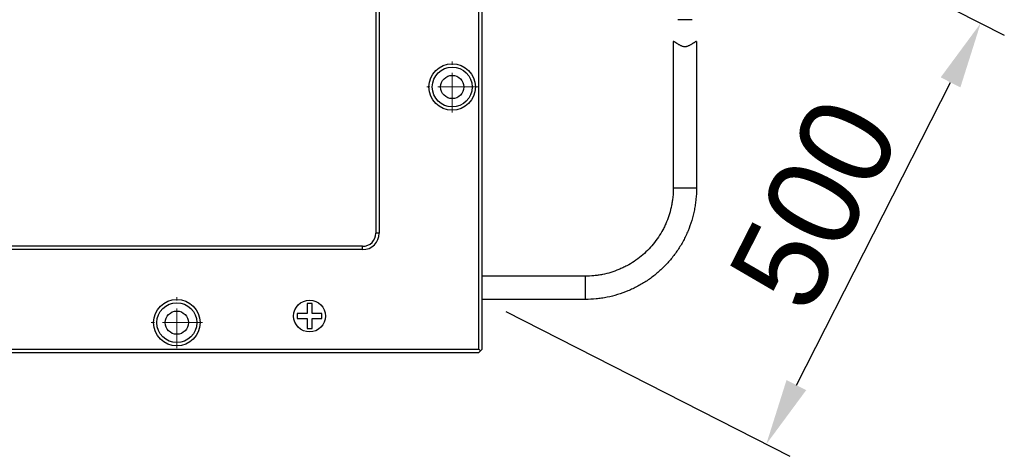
# Model space of a CAD drawing. Header units: inches. Extents: x 2991 to 3156, y -1281 to -1125.
# Tile 2 of 6: x 3060 to 3097, y -1270 to -1254. Entities that reach past the tile are written whole.
import ezdxf

# ---------------------------------------------------------------- set-up
doc = ezdxf.new("R2010")
doc.units = ezdxf.units.IN
doc.header["$LTSCALE"] = 3
doc.header["$MEASUREMENT"] = 0
doc.header["$PDSIZE"] = -5
doc.linetypes.add('CENTERX2', pattern=[4, 2.5, -0.5, 0.5, -0.5])
doc.layers.get('Defpoints').update_dxf_attribs({"lineweight": 18})
for name, color, linetype, lineweight in [('中心线', 1, 'CENTERX2', 20), ('标注', 3, 'Continuous', 25), ('粗实线', 7, 'Continuous', 30)]:
    doc.layers.add(name, color=color, linetype=linetype, lineweight=lineweight)
doc.styles.get("Standard").update_dxf_attribs({"font": '兰亭黑 GBK.TTF'})
doc.dimstyles.new('CST Standard', dxfattribs={"dimtxt": 3.5, "dimasz": 2.5, "dimexe": 1, "dimexo": 1, "dimgap": 0.6, "dimtad": 1, "dimtoh": 1, "dimdsep": 46, "dimtxsty": 'Standard', "dimcen": -2.5, "dimdle": 5, "dimadec": 1, "dimazin": 2, "dimtfac": 1, "dimtofl": 0, "dimtmove": 0, "dimatfit": 0, "dimfxl": 1, "dimtolj": 1, "dimarcsym": 0})

# ---------------------------------------------------------------- blocks, each defined once
blk = doc.blocks.new('*X17')
at = {"layer": 'Defpoints', "color": 0}
for p in [(3085.697, -1248.578), (3096.402, -1254.031), (3077.619, -1264.433)]:
    blk.add_point(p, dxfattribs=at)
at = {"layer": '标注', "color": 0, "linetype": 'Continuous', "lineweight": -2, "ltscale": 3}
for p, q in [((3086.588, -1249.032), (3097.293, -1254.485)), ((3078.51, -1264.887), (3089.215, -1270.34))]:
    blk.add_line(p, q, dxfattribs=at)
at = {"layer": '标注', "color": 9, "linetype": 'Continuous', "lineweight": -2, "ltscale": 3}
blk.add_line((3089.459, -1267.659), (3095.267, -1256.259), dxfattribs=at)
at = {"layer": '标注', "color": 9}
for points in [[(3095.638, -1256.448), (3094.896, -1256.07), (3096.402, -1254.031)], [(3089.088, -1267.47), (3089.83, -1267.848), (3088.324, -1269.887)]]:
    blk.add_solid(points, dxfattribs=at)
at = {"layer": '标注', "color": 7, "ltscale": 3, "insert": (3090.147, -1260.83), "char_height": 3.5, "attachment_point": 5, "rotation": 63.0031}
blk.add_mtext('\\A1;500', dxfattribs=at)

msp = doc.modelspace()

# ---------------------------------------------------------------- linework, layer by layer
at = {"layer": '中心线', "color": 0, "ltscale": 0.2}
for p, q in [((3076.4941, -1257.3953), (3076.4941, -1255.4703)), ((3077.4566, -1256.4328), (3075.5316, -1256.4328)), ((3066.1191, -1266.2703), (3066.1191, -1264.3453)), ((3067.0816, -1265.3078), (3065.1566, -1265.3078))]:
    msp.add_line(p, q, dxfattribs=at)
at = {"layer": '粗实线', "color": 0}
for p, q in [((3077.4941, -1266.3078), (3077.4941, -1183.5578)), ((3077.6191, -1266.3078), (3077.6191, -1183.5578)), ((3073.6191, -1187.9328), (3073.6191, -1261.9328)), ((3073.7441, -1187.9328), (3073.7441, -1261.9328)), ((3085.5277, -1253.8983), (3084.9899, -1253.8983)), ((3084.8213, -1254.714), (3084.8213, -1260.2455)), ((3085.6963, -1254.714), (3085.6963, -1260.2455)), ((3073.7441, -1261.9328), (3073.6191, -1261.9328)), ((3073.1191, -1262.4328), (3024.1191, -1262.4328)), ((3073.1191, -1262.5578), (3024.1191, -1262.5578)), ((3073.1191, -1262.5578), (3073.1191, -1262.4328)), ((3081.5088, -1263.5578), (3077.6191, -1263.5578)), ((3081.5088, -1264.4328), (3081.5088, -1263.5578)), ((3081.5088, -1264.4328), (3077.6191, -1264.4328)), ((3071.2119, -1264.59), (3071.0264, -1264.59)), ((3071.0264, -1264.59), (3071.0264, -1264.965)), ((3071.2119, -1264.965), (3071.2119, -1264.59)), ((3071.0264, -1264.965), (3070.6514, -1264.965)), ((3070.6514, -1264.965), (3070.6514, -1265.1506)), ((3070.6514, -1265.1506), (3071.0264, -1265.1506)), ((3071.0264, -1265.1506), (3071.0264, -1265.5256)), ((3071.5869, -1264.965), (3071.2119, -1264.965)), ((3071.2119, -1265.1506), (3071.5869, -1265.1506)), ((3071.2119, -1265.5256), (3071.2119, -1265.1506)), ((3071.5869, -1265.1506), (3071.5869, -1264.965)), ((3071.0264, -1265.5256), (3071.2119, -1265.5256)), ((3019.7441, -1266.3078), (3077.4941, -1266.3078)), ((3077.6191, -1266.3078), (3077.4941, -1266.4328)), ((3077.4941, -1266.3078), (3077.5566, -1266.3703)), ((3019.7441, -1266.4328), (3077.4941, -1266.4328))]:
    msp.add_line(p, q, dxfattribs=at)
for centre, radius in [((3076.4941, -1256.4328), 0.875), ((3076.4941, -1256.4328), 0.75), ((3076.4941, -1256.4328), 0.4375), ((3066.1191, -1265.3078), 0.875), ((3071.1191, -1265.0578), 0.6), ((3071.1191, -1265.0578), 0.6), ((3066.1191, -1265.3078), 0.75), ((3066.1191, -1265.3078), 0.4375)]:
    msp.add_circle(centre, radius, dxfattribs=at)
for centre, radius, start, end in [((3073.1191, -1261.9328), 0.625, 270, 0), ((3073.1191, -1261.9328), 0.5, 270, 0), ((3071.1191, -1265.0578), 0.475, 100.00066, 101.26412), ((3071.1191, -1265.0578), 0.475, 78.73588, 79.99934), ((3071.1191, -1265.0578), 0.475, 168.73588, 169.99934), ((3071.1191, -1265.0578), 0.475, 190.00066, 191.26412), ((3071.1191, -1265.0578), 0.475, 10.00066, 11.26412), ((3071.1191, -1265.0578), 0.475, 348.73588, 349.99934), ((3071.1191, -1265.0578), 0.475, 258.73588, 259.99934), ((3071.1191, -1265.0578), 0.475, 280.00066, 281.26412)]:
    msp.add_arc(centre, radius, start, end, dxfattribs=at)
for points, knots in [([(3085.6963, -1254.714), (3085.6963, -1254.714), (3085.6961, -1254.7139), (3085.6959, -1254.714), (3085.6955, -1254.7141), (3085.6949, -1254.7143), (3085.6938, -1254.7146), (3085.6925, -1254.7151), (3085.6902, -1254.7161), (3085.6865, -1254.7177), (3085.6813, -1254.7201), (3085.675, -1254.7231), (3085.6677, -1254.7268), (3085.6593, -1254.7312), (3085.65, -1254.7363), (3085.6357, -1254.7443), (3085.6159, -1254.7561), (3085.5902, -1254.772), (3085.5619, -1254.79), (3085.5314, -1254.8095), (3085.4988, -1254.8298), (3085.4642, -1254.8504), (3085.4275, -1254.8704), (3085.3887, -1254.8888), (3085.3475, -1254.9044), (3085.304, -1254.9154), (3085.2588, -1254.9197), (3085.2136, -1254.9154), (3085.1701, -1254.9044), (3085.1289, -1254.8888), (3085.09, -1254.8704), (3085.0534, -1254.8504), (3085.0188, -1254.8298), (3084.9862, -1254.8095), (3084.9557, -1254.79), (3084.9274, -1254.772), (3084.9017, -1254.7561), (3084.8819, -1254.7443), (3084.8676, -1254.7363), (3084.8583, -1254.7312), (3084.8499, -1254.7268), (3084.8426, -1254.7231), (3084.8363, -1254.7201), (3084.8311, -1254.7177), (3084.8274, -1254.7161), (3084.8251, -1254.7151), (3084.8238, -1254.7146), (3084.8227, -1254.7143), (3084.8221, -1254.7141), (3084.8216, -1254.714), (3084.8215, -1254.7139), (3084.8213, -1254.714), (3084.8213, -1254.714)], [0, 0, 0, 0, 77.354506, 166.8877193, 294.3179207, 665.1620291, 1191.9747686, 1875.1385378, 2714.6713508, 4861.5271461, 7628.56335, 11008.8715098, 14992.0944638, 19563.9017635, 24705.6364177, 30394.2187393, 43299.2353913, 58026.622863, 74302.5291795, 91864.0950195, 110481.219034, 129964.6132118, 150164.4071647, 170961.3460254, 192249.8658277, 213913.0259968, 235786.5837257, 257660.1489056, 279323.3040288, 300611.8225578, 321408.7592493, 341608.5508443, 361091.9469556, 379709.0724791, 397270.6395924, 413546.5476066, 428273.9354555, 441178.9529092, 446867.5371642, 452009.2731388, 456581.081193, 460564.3046186, 463944.6129199, 466711.6491238, 468858.504919, 469698.0377321, 470381.2015013, 470908.0142408, 471278.8583492, 471406.2885977, 471495.8218111, 471573.176317, 471573.176317, 471573.176317, 471573.176317]), ([(3085.6963, -1260.2455), (3085.6963, -1260.3825), (3085.6862, -1260.5882), (3085.6526, -1260.8602), (3085.6058, -1261.1302), (3085.5224, -1261.463), (3085.4068, -1261.786), (3085.2958, -1262.0365), (3085.1725, -1262.2813), (3084.9962, -1262.5756), (3084.751, -1262.9062), (3084.4746, -1263.2111), (3084.1696, -1263.4875), (3083.839, -1263.7327), (3083.5447, -1263.909), (3083.2999, -1264.0323), (3083.0493, -1264.1433), (3082.7263, -1264.2589), (3082.3935, -1264.3423), (3082.1235, -1264.3891), (3081.8515, -1264.4227), (3081.6458, -1264.4328), (3081.5088, -1264.4328)], [0, 0, 0, 0, 12005.4144531, 18009.9418495, 24014.46744, 36019.9237147, 48025.4156635, 54029.9868025, 60034.5704476, 72040.1616386, 84045.812421, 96051.526464, 108057.3050164, 120063.1468294, 132069.0482339, 138073.8278852, 144078.6200233, 156084.6206699, 168090.6572981, 174095.4927178, 180100.3393182, 192106.4086813, 192106.4086813, 192106.4086813, 192106.4086813]), ([(3084.8213, -1260.2455), (3084.8213, -1260.3539), (3084.8133, -1260.5166), (3084.7868, -1260.7317), (3084.7497, -1260.9453), (3084.6838, -1261.2086), (3084.5923, -1261.464), (3084.5045, -1261.6623), (3084.407, -1261.8559), (3084.2675, -1262.0887), (3084.0735, -1262.3502), (3083.8549, -1262.5914), (3083.6136, -1262.81), (3083.3521, -1263.004), (3083.1193, -1263.1435), (3082.9256, -1263.241), (3082.7274, -1263.3288), (3082.4719, -1263.4202), (3082.2087, -1263.4862), (3081.995, -1263.5232), (3081.7799, -1263.5498), (3081.6172, -1263.5578), (3081.5088, -1263.5578)], [0, 0, 0, 0, 12002.8815134, 18006.1447841, 24009.4079971, 36012.3536808, 48015.3562553, 54018.6922625, 60022.0482064, 72025.2093147, 84028.4655547, 96031.8228038, 108035.2830403, 120038.8443436, 132042.5008362, 138046.1699679, 144049.8590363, 156053.6739859, 168057.5464793, 174061.3046926, 180065.0779257, 192069.0052932, 192069.0052932, 192069.0052932, 192069.0052932]), ([(3085.6963, -1260.2455), (3085.6963, -1260.2455), (3085.6961, -1260.2453), (3085.6957, -1260.2453), (3085.695, -1260.2451), (3085.6941, -1260.245), (3085.6929, -1260.2449), (3085.6908, -1260.2447), (3085.6875, -1260.2445), (3085.6828, -1260.2443), (3085.6771, -1260.244), (3085.6704, -1260.2438), (3085.6627, -1260.2436), (3085.654, -1260.2433), (3085.6405, -1260.243), (3085.6214, -1260.2427), (3085.5959, -1260.2423), (3085.5672, -1260.2419), (3085.5355, -1260.2416), (3085.5011, -1260.2413), (3085.4644, -1260.241), (3085.4257, -1260.2408), (3085.3854, -1260.2406), (3085.3296, -1260.2405), (3085.2588, -1260.2404), (3085.188, -1260.2405), (3085.1322, -1260.2406), (3085.0919, -1260.2408), (3085.0532, -1260.241), (3085.0165, -1260.2413), (3084.9821, -1260.2416), (3084.9504, -1260.2419), (3084.9217, -1260.2423), (3084.8962, -1260.2427), (3084.8771, -1260.243), (3084.8636, -1260.2433), (3084.8549, -1260.2436), (3084.8472, -1260.2438), (3084.8405, -1260.244), (3084.8347, -1260.2443), (3084.83, -1260.2445), (3084.8268, -1260.2447), (3084.8247, -1260.2449), (3084.8235, -1260.245), (3084.8226, -1260.2451), (3084.8219, -1260.2453), (3084.8215, -1260.2453), (3084.8213, -1260.2455), (3084.8213, -1260.2455)], [0, 0, 0, 0, 90.3854651, 296.3259558, 629.198759, 1090.9587481, 1682.0238683, 2402.3711659, 4229.835044, 6569.7189467, 9416.7482631, 12764.2857355, 16604.3370234, 20927.7482434, 25724.1782333, 36688.8029138, 49392.872044, 63714.1656486, 79514.8342849, 96642.7994681, 114933.1680503, 134209.8193161, 154287.1564045, 174971.8644259, 217362.7281814, 259753.5919369, 280438.2999583, 300515.6370468, 319792.2883125, 338082.6568947, 355210.6220779, 371011.2907143, 385332.5843188, 398036.6534491, 409001.2781296, 413797.7081194, 418121.1193394, 421961.1706273, 425308.7080997, 428155.7374161, 430495.6213188, 432323.0851969, 433043.4324945, 433634.4976147, 434096.2576038, 434429.1304071, 434635.0708978, 434725.4563628, 434725.4563628, 434725.4563628, 434725.4563628])]:
    msp.add_open_spline(points, degree=3, knots=knots, dxfattribs=at)

# ---------------------------------------------------------------- dimensions: what is measured, and where the dimension line sits
at = {"layer": '标注', "color": 0, "ltscale": 3}
dim = msp.add_linear_dim(base=(3096.4017, -1254.0313), p1=(3077.6191, -1264.4328), p2=(3085.6967, -1248.5776), angle=63.00311, text='500', dimstyle='CST Standard', override={"dimlfac": 4, "dimsah": 1, "dimclrd": 9, "dimclrt": 7}, dxfattribs=at)
dim.commit()
dim.dimension.update_dxf_attribs({"geometry": '*X17', "text_midpoint": (3090.1465, -1260.8298)})

doc.saveas('drawing.dxf')
